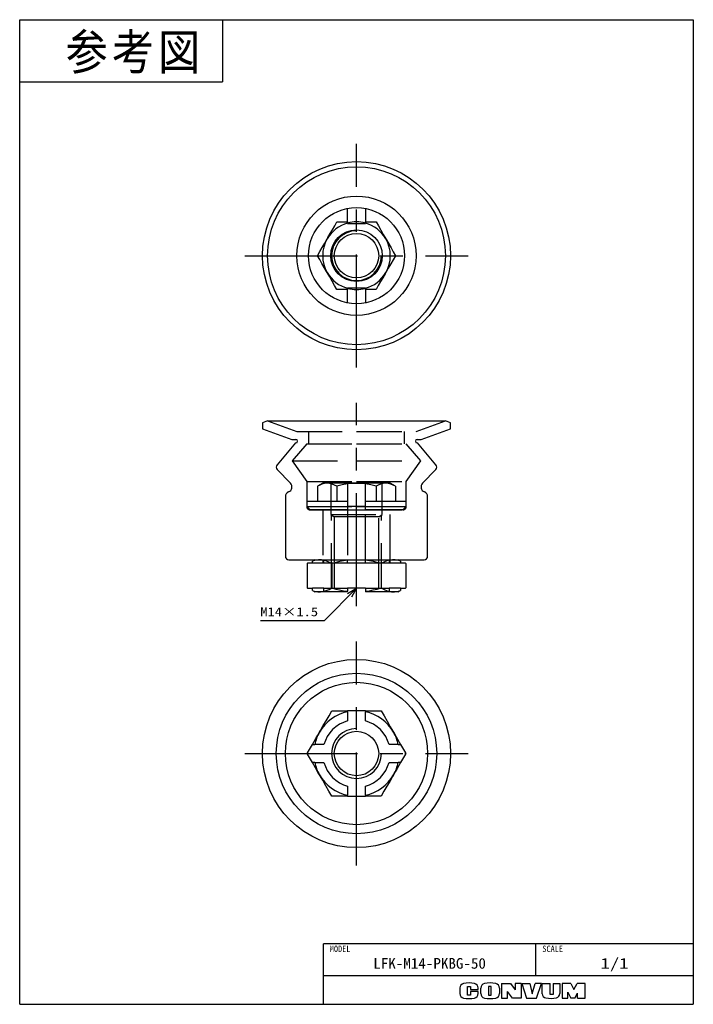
# Model space of a CAD drawing. Extents: x 0 to 189, y 0 to 277.
import ezdxf

# ---------------------------------------------------------------- set-up
doc = ezdxf.new("R2010")
doc.units = 0
doc.linetypes.add('CENTER', pattern=[50.8, 31.75, -6.35, 6.35, -6.35])
doc.linetypes.add('DASHED', pattern=[19.05, 12.7, -6.35])
doc.layers.get('0').update_dxf_attribs({"linetype": 'CONTINUOUS'})
doc.styles.add('MX_NOTE_STANDARD', font='txt.sh', dxfattribs={"bigfont": 'extfont'})
doc.dimstyles.new('MXDIMSTYLE', dxfattribs={"dimtxt": 2.5, "dimasz": 2.5, "dimexe": 1, "dimexo": 1, "dimgap": 1, "dimtad": 1, "dimdsep": 46, "dimtxsty": 'MX_NOTE_STANDARD', "dimblk1": 'OPEN30', "dimblk2": 'OPEN30', "dimsah": 1, "dimcen": 2.5, "dimadec": 0, "dimazin": 0, "dimtfac": 1, "dimtmove": 0, "dimatfit": 3, "dimldrblk": 'OPEN30', "dimfxl": 1, "dimtzin": 0, "dimarcsym": 0})

# ---------------------------------------------------------------- blocks, each defined once
blk = doc.blocks.new('_OPEN30')
at = {"color": 0, "linetype": 'ByBlock', "lineweight": -2}
for p, q in [((-1, 0.267949), (0, 0)), ((0, 0), (-1, -0.267949)), ((0, 0), (-1, 0))]:
    blk.add_line(p, q, dxfattribs=at)

msp = doc.modelspace()

# ---------------------------------------------------------------- linework, layer by layer
at = {"color": 150, "linetype": 'Continuous'}
for p, q in [((0, 0), (0, 276.624973)), ((0, 276.624973), (189.357336, 276.624973)), ((57, 276.624973), (57, 259.124973)), ((189.357336, 276.624973), (189.357336, 0)), ((0, 259.124973), (57, 259.124973)), ((0, 0), (189.357336, 0))]:
    msp.add_line(p, q, dxfattribs=at)
at = {"color": 1, "linetype": 'CENTER'}
for p, q in [((94.678668, 178.891692), (94.678668, 241.751692)), ((63.248668, 210.321692), (126.108668, 210.321692)), ((94.678668, 111.891692), (94.678668, 169.018086)), ((94.678668, 39.031692), (94.678668, 101.891692)), ((63.248668, 70.461692), (126.108668, 70.461692))]:
    msp.add_line(p, q, dxfattribs=at)
at = {"color": 7, "linetype": 'Continuous'}
for p, q in [((92.178668, 219.821692), (92.178668, 223.588191)), ((97.178668, 223.588191), (97.178668, 219.821692)), ((92.178668, 219.821692), (92.178668, 219.486843)), ((92.178668, 219.321692), (92.178668, 219.486843)), ((92.178668, 219.321692), (97.178668, 219.321692)), ((97.178668, 219.486843), (97.178668, 219.821692)), ((97.178668, 219.321692), (97.178668, 219.486843)), ((92.178668, 201.321692), (92.178668, 201.15654)), ((92.178668, 201.321692), (97.178668, 201.321692)), ((92.178668, 201.15654), (92.178668, 200.821692)), ((92.178668, 197.055193), (92.178668, 200.821692)), ((97.178668, 201.321692), (97.178668, 201.15654)), ((97.178668, 200.821692), (97.178668, 201.15654)), ((97.178668, 200.821692), (97.178668, 197.055193)), ((69.678668, 163.891692), (68.248668, 163.371692)), ((68.248668, 163.371692), (68.248668, 161.691692)), ((69.678668, 163.891692), (94.678668, 163.891692)), ((94.678668, 163.891692), (119.678668, 163.891692)), ((121.108668, 163.371692), (119.678668, 163.891692)), ((121.108668, 161.691692), (121.108668, 163.371692)), ((68.248668, 161.691692), (76.463626, 158.701692)), ((112.893711, 158.701692), (121.108668, 161.691692)), ((77.488668, 157.701692), (72.372098, 151.593852)), ((76.463626, 158.701692), (77.618668, 158.701692)), ((77.488668, 157.701692), (77.618668, 157.701692)), ((111.738668, 158.701692), (112.893711, 158.701692)), ((111.738668, 157.701692), (111.868668, 157.701692)), ((116.985239, 151.593852), (111.868668, 157.701692)), ((72.414441, 150.26213), (76.105008, 146.386035)), ((113.252328, 146.386035), (116.942895, 150.26213)), ((74.678668, 142.585033), (74.678668, 125.891692)), ((114.678668, 125.891692), (114.678668, 142.585033)), ((75.678668, 124.891692), (94.678668, 124.891692)), ((82.941974, 124.891692), (82.265637, 124.509324)), ((82.265637, 123.891692), (82.265637, 124.509324)), ((92.178668, 124.742937), (92.178668, 124.891692)), ((92.178668, 123.891692), (92.178668, 124.742937)), ((94.678668, 124.891692), (113.678668, 124.891692)), ((97.178668, 124.891692), (97.178668, 124.742937)), ((97.178668, 123.891692), (97.178668, 124.742937)), ((107.091699, 124.509324), (106.415363, 124.891692)), ((107.091699, 124.509324), (107.091699, 123.891692)), ((80.948354, 123.891692), (80.822262, 123.819895)), ((80.946617, 123.891692), (80.822262, 123.819895)), ((80.822262, 123.819895), (80.822262, 116.963489)), ((80.946617, 123.891692), (80.948354, 123.891692)), ((82.265637, 123.891692), (80.948354, 123.891692)), ((87.750465, 123.819895), (87.750465, 116.963489)), ((97.178668, 123.891692), (92.178668, 123.891692)), ((101.606871, 123.819895), (101.606871, 116.963489)), ((108.408982, 123.891692), (107.091699, 123.891692)), ((108.408982, 123.891692), (108.410719, 123.891692)), ((108.535075, 123.819895), (108.408982, 123.891692)), ((108.535075, 123.819895), (108.410719, 123.891692)), ((108.535075, 123.819895), (108.535075, 116.963489)), ((80.822262, 116.963489), (80.948354, 116.891692)), ((80.822262, 116.963489), (80.946617, 116.891692)), ((80.948354, 116.891692), (80.946617, 116.891692)), ((80.948354, 116.891692), (82.265637, 116.891692)), ((82.265637, 116.274059), (82.265637, 116.891692)), ((82.265637, 116.274059), (82.941974, 115.891692)), ((92.178668, 116.891692), (92.178668, 116.040447)), ((97.178668, 116.891692), (92.178668, 116.891692)), ((97.178668, 116.891692), (97.178668, 116.040447)), ((106.415363, 115.891692), (107.091699, 116.274059)), ((107.091699, 116.891692), (107.091699, 116.274059)), ((107.091699, 116.891692), (108.408982, 116.891692)), ((108.408982, 116.891692), (108.535075, 116.963489)), ((108.410719, 116.891692), (108.408982, 116.891692)), ((108.410719, 116.891692), (108.535075, 116.963489)), ((84.286363, 115.891692), (82.941974, 115.891692)), ((92.178668, 115.891692), (84.286363, 115.891692)), ((92.178668, 115.891692), (92.178668, 116.040447)), ((97.178668, 116.040447), (97.178668, 115.891692)), ((105.070973, 115.891692), (97.178668, 115.891692)), ((106.415363, 115.891692), (105.070973, 115.891692)), ((97.178668, 82.461692), (92.178668, 82.461692)), ((92.178668, 82.198386), (92.178668, 82.461692)), ((92.178668, 82.198386), (92.178668, 79.626843)), ((97.178668, 82.461692), (97.178668, 82.198386)), ((97.178668, 79.626843), (97.178668, 82.198386)), ((80.948354, 70.68009), (82.265637, 72.961692)), ((82.265637, 72.961692), (82.941974, 72.961692)), ((85.513517, 72.961692), (82.941974, 72.961692)), ((106.415363, 72.961692), (103.84382, 72.961692)), ((106.415363, 72.961692), (107.091699, 72.961692)), ((107.091699, 72.961692), (108.408982, 70.68009)), ((80.822262, 70.461692), (80.948354, 70.68009)), ((80.948354, 70.243293), (80.822262, 70.461692)), ((82.265637, 67.961692), (80.948354, 70.243293)), ((108.408982, 70.243293), (107.091699, 67.961692)), ((108.408982, 70.68009), (108.535075, 70.461692)), ((108.535075, 70.461692), (108.408982, 70.243293)), ((82.941974, 67.961692), (82.265637, 67.961692)), ((82.941974, 67.961692), (85.513517, 67.961692)), ((103.84382, 67.961692), (106.415363, 67.961692)), ((107.091699, 67.961692), (106.415363, 67.961692)), ((92.178668, 61.29654), (92.178668, 58.724997)), ((97.178668, 58.724997), (97.178668, 61.29654)), ((92.178668, 58.461692), (92.178668, 58.724997)), ((92.178668, 58.461692), (97.178668, 58.461692)), ((97.178668, 58.724997), (97.178668, 58.461692))]:
    msp.add_line(p, q, dxfattribs=at)
at = {"color": 7, "linetype": 'DASHED'}
for p, q in [((69.678668, 163.891692), (77.9211, 160.891692)), ((111.436236, 160.891692), (119.678668, 163.891692)), ((77.9211, 160.891692), (94.678668, 160.891692)), ((81.178668, 160.891692), (81.178668, 157.471692)), ((94.678668, 160.891692), (111.436236, 160.891692)), ((108.178668, 157.471692), (108.178668, 160.891692)), ((80.678668, 157.471692), (76.640349, 152.65901)), ((80.678668, 157.471692), (94.678668, 157.471692)), ((94.678668, 157.471692), (108.678668, 157.471692)), ((112.716988, 152.65901), (108.678668, 157.471692)), ((76.640349, 152.65901), (94.678668, 152.65901)), ((76.640349, 152.65901), (80.678668, 146.891692)), ((94.678668, 152.65901), (112.716988, 152.65901)), ((108.678668, 146.891692), (112.716988, 152.65901)), ((80.678668, 146.891692), (94.678668, 146.891692)), ((80.678668, 146.891692), (80.678668, 139.891692)), ((94.678668, 146.891692), (108.678668, 146.891692)), ((108.678668, 139.891692), (108.678668, 146.891692)), ((85.178668, 146.391692), (83.709013, 145.543186)), ((83.709013, 145.543186), (83.709013, 141.391692)), ((86.451427, 146.391692), (85.178668, 146.391692)), ((86.509331, 146.386035), (86.241374, 146.386035)), ((86.517656, 146.391159), (86.451427, 146.391692)), ((92.178668, 146.391692), (86.451427, 146.391692)), ((94.678668, 146.386035), (86.509331, 146.386035)), ((87.428668, 146.391692), (87.428668, 137.591692)), ((89.193841, 145.543186), (89.193841, 141.391692)), ((92.178668, 146.391692), (92.178668, 146.204953)), ((92.178668, 146.391692), (97.178668, 146.391692)), ((92.178668, 146.204953), (92.178668, 141.391692)), ((102.710468, 146.386035), (94.678668, 146.386035)), ((102.90591, 146.391692), (97.178668, 146.391692)), ((97.178668, 146.204953), (97.178668, 146.391692)), ((97.178668, 141.391692), (97.178668, 146.204953)), ((100.163496, 145.543186), (100.163496, 141.391692)), ((101.928668, 137.591692), (101.928668, 146.391692)), ((102.980555, 146.386035), (102.710468, 146.386035)), ((102.972139, 146.391159), (102.90591, 146.391692)), ((104.178668, 146.391692), (102.90591, 146.391692)), ((105.648323, 145.543186), (104.178668, 146.391692)), ((105.648323, 145.543186), (105.648323, 141.391692)), ((80.678668, 141.391692), (80.678668, 139.891692)), ((80.678668, 141.391692), (92.178668, 141.391692)), ((92.178668, 141.391692), (92.178668, 139.891692)), ((97.178668, 139.891692), (97.178668, 141.391692)), ((97.178668, 141.391692), (108.678668, 141.391692)), ((108.678668, 139.891692), (108.678668, 141.391692)), ((80.678668, 139.891692), (81.678668, 138.891692)), ((80.678668, 139.891692), (92.178668, 139.891692)), ((80.678668, 139.891692), (94.678668, 139.891692)), ((92.178668, 138.891692), (81.678668, 138.891692)), ((81.678668, 138.891692), (94.678668, 138.891692)), ((85.178668, 138.891692), (85.178668, 124.891692)), ((85.228668, 138.891692), (85.228668, 124.891692)), ((92.178668, 139.891692), (92.178668, 138.891692)), ((94.678668, 139.891692), (92.178668, 139.891692)), ((92.178668, 138.891692), (92.178668, 124.910902)), ((94.678668, 139.891692), (108.678668, 139.891692)), ((97.178668, 139.891692), (94.678668, 139.891692)), ((94.678668, 138.891692), (107.678668, 138.891692)), ((97.178668, 139.891692), (108.678668, 139.891692)), ((97.178668, 138.891692), (97.178668, 139.891692)), ((107.678668, 138.891692), (97.178668, 138.891692)), ((97.178668, 124.910902), (97.178668, 138.891692)), ((104.128668, 124.891692), (104.128668, 138.891692)), ((104.178668, 124.891692), (104.178668, 138.891692)), ((107.678668, 138.891692), (108.678668, 139.891692)), ((87.428668, 137.591692), (88.428668, 136.990831)), ((87.428668, 137.591692), (101.928668, 137.591692)), ((88.428668, 136.990831), (88.428668, 123.891692)), ((94.678668, 136.990831), (88.428668, 136.990831)), ((100.928668, 136.990831), (94.678668, 136.990831)), ((100.928668, 136.990831), (101.928668, 137.591692)), ((100.928668, 123.891692), (100.928668, 136.990831)), ((85.228668, 124.891692), (85.228668, 123.891692)), ((85.513517, 123.891692), (85.513517, 124.891692)), ((103.84382, 124.891692), (103.84382, 123.891692)), ((104.128668, 123.891692), (104.128668, 124.891692)), ((85.513517, 123.891692), (82.265637, 123.891692)), ((92.178668, 123.891692), (85.513517, 123.891692)), ((88.428668, 123.891692), (88.428668, 116.891692)), ((103.84382, 123.891692), (97.178668, 123.891692)), ((100.928668, 116.891692), (100.928668, 123.891692)), ((107.091699, 123.891692), (103.84382, 123.891692)), ((85.513517, 116.891692), (82.265637, 116.891692)), ((85.513517, 115.891692), (85.513517, 116.891692)), ((85.513517, 116.891692), (92.178668, 116.891692)), ((97.178668, 116.891692), (103.84382, 116.891692)), ((107.091699, 116.891692), (103.84382, 116.891692)), ((103.84382, 116.891692), (103.84382, 115.891692))]:
    msp.add_line(p, q, dxfattribs=at)
at = {"color": 20, "linetype": 'DASHED'}
for p, q in [((87.678668, 116.891692), (87.678668, 137.441477)), ((101.678668, 116.891692), (101.678668, 137.441477))]:
    msp.add_line(p, q, dxfattribs=at)
at = {"color": 255, "linetype": 'Continuous'}
for p, q in [((189.357336, 17), (85.357336, 17)), ((85.357336, 0), (85.357336, 17)), ((145.106338, 8), (145.106338, 17)), ((189.357336, 8), (85.357336, 8))]:
    msp.add_line(p, q, dxfattribs=at)
at = {"color": 220, "linetype": 'Continuous'}
for p, q in [((135.457336, 5.891946), (135.457336, 1.711946)), ((135.457336, 5.891946), (137.957336, 5.891946)), ((137.957336, 5.891946), (139.257336, 4.080613)), ((140.957336, 5.891946), (139.257336, 5.891946)), ((139.257336, 5.891946), (139.257336, 4.080613)), ((140.957336, 5.891946), (140.957336, 1.711946)), ((141.137336, 5.891946), (142.507336, 1.711946)), ((141.137336, 5.891946), (143.387336, 5.891946)), ((143.387336, 5.891946), (144.057336, 2.911946)), ((144.057336, 2.911946), (144.857336, 5.891946)), ((146.657336, 5.891946), (144.857336, 5.891946)), ((145.257336, 1.711946), (146.657336, 5.891946)), ((146.907336, 2.962978), (146.907336, 5.891946)), ((146.907336, 5.891946), (149.157336, 5.891946)), ((149.157336, 2.711946), (149.157336, 5.891946)), ((149.937336, 5.891946), (151.807336, 5.891946)), ((149.937336, 5.891946), (149.937336, 2.711946)), ((151.807336, 5.891946), (151.807336, 3.011886)), ((152.487336, 5.891946), (152.487336, 1.711946)), ((154.957336, 5.891946), (152.487336, 5.891946)), ((154.957336, 5.891946), (155.777336, 4.191946)), ((155.777336, 4.191946), (156.717336, 5.891946)), ((158.957336, 5.891946), (156.717336, 5.891946)), ((158.957336, 1.711946), (158.957336, 5.891946)), ((123.757336, 4.584631), (123.757336, 3.019261)), ((125.907336, 5.041946), (126.757336, 5.041946)), ((125.907336, 2.591946), (125.907336, 5.041946)), ((126.757336, 5.041946), (126.757336, 4.161946)), ((126.757336, 4.161946), (128.857336, 4.161946)), ((128.857336, 3.591946), (126.757336, 3.591946)), ((126.757336, 3.591946), (126.757336, 2.591946)), ((128.857336, 4.161946), (128.857336, 4.584631)), ((128.857336, 3.019261), (128.857336, 3.591946)), ((129.607336, 3.033004), (129.607336, 4.570888)), ((132.557336, 5.041946), (131.807336, 5.041946)), ((131.807336, 5.041946), (131.807336, 2.591946)), ((132.557336, 2.591946), (132.557336, 5.041946)), ((134.837336, 4.570888), (134.837336, 3.033004)), ((138.537336, 1.711946), (137.137336, 3.611946)), ((137.137336, 1.711946), (137.137336, 3.611946)), ((154.047336, 3.366492), (154.957336, 1.711946)), ((154.047336, 1.711946), (154.047336, 3.366492)), ((156.057336, 1.711946), (156.807336, 3.161946)), ((156.807336, 1.711946), (156.807336, 3.161946)), ((126.757336, 2.591946), (125.907336, 2.591946)), ((131.807336, 2.591946), (132.557336, 2.591946)), ((135.457336, 1.711946), (137.137336, 1.711946)), ((140.957336, 1.711946), (138.537336, 1.711946)), ((142.507336, 1.711946), (145.257336, 1.711946)), ((149.937336, 2.711946), (149.157336, 2.711946)), ((152.487336, 1.711946), (154.077336, 1.711946)), ((156.057336, 1.711946), (154.957336, 1.711946)), ((156.807336, 1.711946), (158.957336, 1.711946))]:
    msp.add_line(p, q, dxfattribs=at)
at = {"color": 7, "linetype": 'Continuous'}
for points in [[(86.451427, 215.071692), (86.646451, 215.409483), (87.286544, 216.518158), (87.922155, 217.619067), (88.562072, 218.727436), (89.193841, 219.821692)], [(89.193841, 219.821692), (90.671895, 219.821692), (92.178668, 219.821692)], [(97.178668, 219.821692), (98.678615, 219.821692), (100.163496, 219.821692)], [(100.163496, 219.821692), (100.830776, 218.665928), (101.507082, 217.494533), (102.204207, 216.287075), (102.90591, 215.071692)], [(83.709013, 210.321692), (84.376294, 211.477455), (85.052599, 212.648851), (85.749725, 213.856308), (86.451427, 215.071692)], [(102.90591, 215.071692), (103.100933, 214.733901), (103.741027, 213.625226), (104.376638, 212.524316), (105.016554, 211.415948), (105.648323, 210.321692)], [(86.451427, 205.571692), (86.256403, 205.909483), (85.616309, 207.018158), (84.980699, 208.119067), (84.340782, 209.227436), (83.709013, 210.321692)], [(105.648323, 210.321692), (104.981043, 209.165928), (104.304737, 207.994533), (103.607612, 206.787075), (102.90591, 205.571692)], [(89.193841, 200.821692), (88.52656, 201.977455), (87.850255, 203.148851), (87.153129, 204.356308), (86.451427, 205.571692)], [(102.90591, 205.571692), (102.710886, 205.233901), (102.070792, 204.125226), (101.435182, 203.024316), (100.795265, 201.915948), (100.163496, 200.821692)], [(92.178668, 200.821692), (90.678721, 200.821692), (89.193841, 200.821692)], [(100.163496, 200.821692), (98.685441, 200.821692), (97.178668, 200.821692)], [(84.286363, 124.891692), (84.039994, 124.885854), (83.15197, 124.768952), (82.265637, 124.509324)], [(87.750465, 123.819895), (86.907584, 124.259363), (86.053304, 124.597515), (85.467296, 124.758349), (84.877509, 124.857707), (84.286363, 124.891692)], [(92.178668, 124.742937), (91.062, 124.583824), (89.953669, 124.373965), (88.847074, 124.116923), (87.750465, 123.819895)], [(101.606871, 123.819895), (100.517651, 124.115058), (99.418575, 124.370808), (98.302851, 124.58257), (97.178668, 124.742937)], [(105.070973, 124.891692), (104.824604, 124.885854), (104.01607, 124.785077), (103.213199, 124.567188), (102.404889, 124.238491), (101.606871, 123.819895)], [(107.091699, 124.509324), (106.592264, 124.672426), (106.089813, 124.792517), (105.580985, 124.866638), (105.070973, 124.891692)], [(82.265637, 116.274059), (82.765073, 116.110957), (83.267523, 115.990867), (83.776352, 115.916746), (84.286363, 115.891692)], [(84.286363, 115.891692), (84.532733, 115.89753), (85.341266, 115.998307), (86.144137, 116.216196), (86.952447, 116.544893), (87.750465, 116.963489)], [(87.750465, 116.963489), (88.839686, 116.668326), (89.938761, 116.412576), (91.054486, 116.200813), (92.178668, 116.040447)], [(97.178668, 116.040447), (98.295336, 116.199559), (99.403668, 116.409419), (100.510263, 116.666461), (101.606871, 116.963489)], [(101.606871, 116.963489), (102.449752, 116.524021), (103.304033, 116.185868), (103.89004, 116.025034), (104.479827, 115.925677), (105.070973, 115.891692)], [(105.070973, 115.891692), (105.317342, 115.89753), (106.205366, 116.014432), (107.091699, 116.274059)], [(84.286363, 76.461692), (84.532733, 76.888416), (85.341266, 78.288837), (86.144137, 79.67945), (86.952447, 81.079484), (87.750465, 82.461692)], [(87.750465, 82.461692), (88.839686, 82.461692), (89.938761, 82.461692), (91.054486, 82.461692), (92.178668, 82.461692)], [(97.178668, 82.461692), (98.295336, 82.461692), (99.403668, 82.461692), (100.510263, 82.461692), (101.606871, 82.461692)], [(101.606871, 82.461692), (102.449752, 81.00178), (103.304033, 79.522122), (104.184613, 77.996913), (105.070973, 76.461692)], [(82.265637, 72.961692), (82.765073, 73.826739), (83.267523, 74.697009), (83.776352, 75.578326), (84.286363, 76.461692)], [(105.070973, 76.461692), (105.317342, 76.034967), (106.205366, 74.496866), (107.091699, 72.961692)], [(84.286363, 64.461692), (84.039994, 64.888416), (83.15197, 66.426518), (82.265637, 67.961692)], [(107.091699, 67.961692), (106.592264, 67.096645), (106.089813, 66.226375), (105.580985, 65.345058), (105.070973, 64.461692)], [(87.750465, 58.461692), (86.907584, 59.921604), (86.053304, 61.401261), (85.172724, 62.92647), (84.286363, 64.461692)], [(105.070973, 64.461692), (104.824604, 64.034967), (104.01607, 62.634546), (103.213199, 61.243933), (102.404889, 59.8439), (101.606871, 58.461692)], [(92.178668, 58.461692), (91.062, 58.461692), (89.953669, 58.461692), (88.847074, 58.461692), (87.750465, 58.461692)], [(101.606871, 58.461692), (100.517651, 58.461692), (99.418575, 58.461692), (98.302851, 58.461692), (97.178668, 58.461692)]]:
    msp.add_lwpolyline(points, dxfattribs=at)
at = {"color": 7, "linetype": 'DASHED'}
for points in [[(86.248082, 146.386668), (85.616309, 146.307291), (84.980699, 146.134796), (84.340782, 145.874577), (83.709013, 145.543186)], [(86.451427, 146.391692), (86.256403, 146.387071), (86.248082, 146.386668)], [(89.193841, 145.543186), (88.52656, 145.891098), (87.850255, 146.158802), (87.153129, 146.331735), (86.517656, 146.391159)], [(92.178668, 146.204953), (90.678721, 145.925341), (89.193841, 145.543186)], [(100.163496, 145.543186), (98.685441, 145.923811), (97.178668, 146.204953)], [(102.702564, 146.386668), (102.070792, 146.307291), (101.435182, 146.134796), (100.795265, 145.874577), (100.163496, 145.543186)], [(102.90591, 146.391692), (102.710886, 146.387071), (102.702564, 146.386668)], [(105.648323, 145.543186), (104.981043, 145.891098), (104.304737, 146.158802), (103.607612, 146.331735), (102.972139, 146.391159)]]:
    msp.add_lwpolyline(points, dxfattribs=at)
at = {"color": 7, "linetype": 'Continuous'}
for centre, radius in [((94.678668, 210.321692), 26.43), ((94.678668, 210.321692), 25), ((94.678668, 210.321692), 16.757568), ((94.678668, 210.321692), 13.5), ((94.678668, 210.321692), 7.25), ((94.678668, 210.321692), 6.25), ((94.678668, 70.461692), 26.43), ((94.678668, 70.461692), 22.54), ((94.678668, 70.461692), 20), ((94.678668, 70.461692), 6.25)]:
    msp.add_circle(centre, radius, dxfattribs=at)
for centre, radius, start, end in [((94.678668, 210.321692), 9.5, 105.257523, 150), ((94.678668, 210.321692), 9.5, 74.742477, 105.221493), ((94.678668, 210.321692), 9.5, 30, 74.742477), ((94.678668, 210.321692), 9.5, 150, 210), ((94.678668, 210.321692), 9.5, 330, 30), ((94.678668, 210.321692), 9.5, 210, 254.742477), ((94.678668, 210.321692), 9.5, 285.257523, 330), ((94.678668, 210.321692), 9.5, 254.742477, 270), ((94.678668, 210.321692), 9.5, 270, 285.25608), ((77.618668, 158.201692), 0.5, 270, 90), ((111.738668, 158.201692), 0.5, 90, 270), ((73.138668, 150.951692), 1, 140.046909, 223.595436), ((116.218668, 150.951692), 1, 316.404564, 39.953091), ((76.178668, 142.585033), 1.5, 112.747248, 180), ((75.018668, 145.351692), 1.5, 292.747248, 43.595436), ((114.338668, 145.351692), 1.5, 136.404564, 247.252752), ((113.178668, 142.585033), 1.5, 360, 67.252752), ((75.678668, 125.891692), 1, 180, 270), ((113.678668, 125.891692), 1, 270, 0), ((94.678668, 70.461692), 12, 102.024699, 150), ((94.678668, 70.461692), 12, 30, 77.975301), ((94.678668, 70.461692), 9.5, 105.257523, 164.742477), ((94.678668, 70.461692), 9.5, 15.257523, 74.742477), ((94.678668, 70.461692), 12, 150, 167.975301), ((94.678668, 70.461692), 12, 12.024699, 30), ((94.678668, 70.461692), 13.732051, 179.088712, 180.911288), ((94.678668, 70.461692), 13.732051, 359.088712, 0.911288), ((94.678668, 70.461692), 12, 192.024699, 210), ((94.678668, 70.461692), 9.5, 195.257523, 254.742477), ((94.678668, 70.461692), 9.5, 285.257523, 344.742477), ((94.678668, 70.461692), 12, 330, 347.975301), ((94.678668, 70.461692), 12, 210, 257.975301), ((94.678668, 70.461692), 12, 282.024699, 330)]:
    msp.add_arc(centre, radius, start, end, dxfattribs=at)
at = {"color": 254, "linetype": 'Continuous'}
for centre in [(94.678668, 210.321692), (94.678668, 70.461692)]:
    msp.add_arc(centre, 7, 90, 0, dxfattribs=at)
at = {"color": 7, "linetype": 'DASHED'}
for centre, start, end in [((81.678668, 139.891692), 180, 270), ((107.678668, 139.891692), 270, 0)]:
    msp.add_arc(centre, 1, start, end, dxfattribs=at)
at = {"color": 220, "linetype": 'Continuous'}
for centre, radius, start, end in [((125.057336, 4.584631), 1.3, 101.631293, 180), ((126.307336, -1.488054), 7.5, 78.368707, 101.631293), ((127.557336, 4.584631), 1.3, 0, 78.368707), ((130.907336, 4.570888), 1.3, 102.245257, 180), ((132.222336, -1.488054), 7.5, 77.754743, 102.245257), ((133.537336, 4.570888), 1.3, 0, 77.754743), ((125.057336, 3.019261), 1.3, 180, 258.368707), ((127.557336, 3.019261), 1.3, 281.631293, 0), ((130.907336, 3.033004), 1.3, 180, 257.754743), ((133.537336, 3.033004), 1.3, 282.245257, 0), ((148.107336, 2.962978), 1.2, 180, 259.765703), ((150.607336, 3.011886), 1.2, 282.475783, 0), ((126.307336, 9.091946), 7.5, 258.368707, 281.631293), ((132.222336, 9.091946), 7.5, 257.754743, 282.245257), ((149.235565, 9.211946), 7.55, 259.765703, 282.475783)]:
    msp.add_arc(centre, radius, start, end, dxfattribs=at)

# ---------------------------------------------------------------- texts
at = {"color": 255, "linetype": 'Continuous', "insert": (12.893496, 272.552331), "char_height": 10, "attachment_point": 1, "line_spacing_factor": 0.72}
msp.add_mtext('\\T1.095445;\\W0.912871;\\A1;参考図', dxfattribs=at)
at = {"color": 7, "linetype": 'Continuous', "insert": (67.656288, 110.267727), "char_height": 2.5, "attachment_point": 4, "line_spacing_factor": 0.72}
msp.add_mtext('\\W1.193182;\\A1;M14×1.5', dxfattribs=at)
at = {"color": 140, "linetype": 'Continuous', "attachment_point": 2}
for s, insert, char_height, line_spacing_factor in [('\\W0.944444;\\A1;MODEL', (90.069885, 16.495431), 1.8, 0.6), ('\\W0.944444;\\A1;SCALE', (149.818887, 16.495431), 1.8, 0.6), ('\\W1.034483;\\A1;LFK-M14-PKBG-50', (115.231837, 13), 3, 0.72), ('\\W1.285714;\\A1;1/1', (167.231837, 13), 3, 0.72)]:
    msp.add_mtext(s, dxfattribs=dict(at, insert=insert, char_height=char_height, line_spacing_factor=line_spacing_factor))

# ---------------------------------------------------------------- leaders
at = {"color": 7, "linetype": 'Continuous'}
msp.add_leader([(94.678668, 116.891692), (85.554703, 107.767727), (67.656288, 107.767727)], dimstyle='MXDIMSTYLE', override={"dimasz": 2.77}, dxfattribs=at)

doc.saveas('drawing.dxf')
